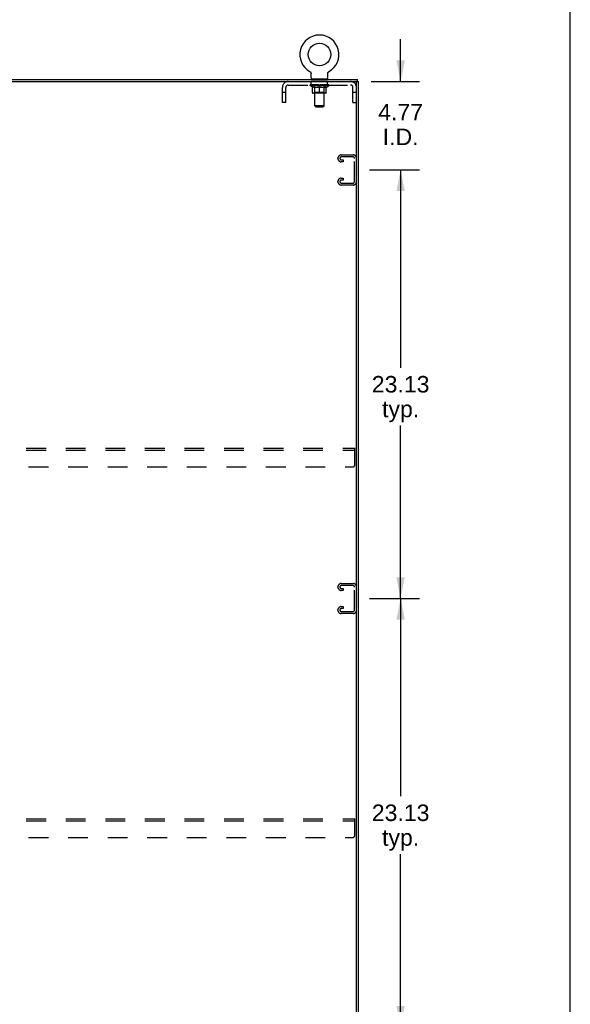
# Model space of a CAD drawing. Header units: inches. Extents: x 0 to 194, y 0 to 126.
# Tile 15 of 15: x 164 to 194, y 43 to 96. Entities that reach past the tile are written whole.
import ezdxf

# ---------------------------------------------------------------- set-up
doc = ezdxf.new("R2010")
doc.units = ezdxf.units.IN
doc.header["$LTSCALE"] = 10.674419
doc.header["$MEASUREMENT"] = 0
doc.linetypes.add('HIDDEN', pattern=[0.2, 0.1, -0.1])
doc.layers.get('0').update_dxf_attribs({"linetype": 'CONTINUOUS'})
for name, color, linetype in [('02___PRT_ALL_AXES', 7, 'CONTINUOUS'), ('DEFAULT_2', 8, 'HIDDEN'), ('DIMENSIONS', 7, 'CONTINUOUS')]:
    doc.layers.add(name, color=color, linetype=linetype)
doc.styles.get("Standard").update_dxf_attribs({"font": 'arial.ttf'})
doc.dimstyles.new('DIMSTYLE_3', dxfattribs={"dimtxt": 0.890486, "dimasz": 1.141649, "dimexe": 0.09, "dimexo": 0.07, "dimgap": 0.039, "dimtad": 0, "dimtih": 1, "dimtoh": 1, "dimzin": 4, "dimdsep": 46, "dimtxsty": 'Standard', "dimblk": '_FILLED', "dimblk1": '_FILLED', "dimblk2": '_FILLED', "dimcen": 0.09, "dimazin": 1, "dimtfac": 1, "dimtdec": 3, "dimtofl": 0, "dimtmove": 0, "dimatfit": 3, "dimldrblk": '_FILLED', "dimfxl": 1, "dimtolj": 1, "dimtzin": 4, "dimarcsym": 0})

# ---------------------------------------------------------------- blocks, each defined once
blk = doc.blocks.new('_FILLED')
at = {"color": 0, "linetype": 'ByBlock'}
blk.add_solid([(0, 0), (-1, 0.2), (-1, -0.2)], dxfattribs=at)
blk = doc.blocks.new('*D5')
at = {"layer": 'DIMENSIONS', "color": 2, "linetype": 'Continuous'}
for p, q in [((183.233, 64.838), (185.949, 64.838)), ((184.922, 64.838), (184.922, 54.166)), ((184.922, 41.713), (184.922, 51.049)), ((183.233, 41.713), (185.949, 41.713))]:
    blk.add_line(p, q, dxfattribs=at)
at = {"layer": 'DIMENSIONS', "color": 2, "linetype": 'Continuous', "xscale": 1.1416490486, "yscale": 1.1416490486, "zscale": 1.1416490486}
for p, rotation in [((184.922, 64.838), 90), ((184.922, 41.713), 270)]:
    blk.add_blockref('_FILLED', p, dxfattribs=dict(at, rotation=rotation))
at = {"layer": 'DIMENSIONS', "color": 2, "linetype": 'Continuous', "insert": (184.922, 53.721), "char_height": 0.8905, "width": 3.11174, "attachment_point": 2, "line_spacing_factor": 0.9}
blk.add_mtext('23.13\\Ptyp.', dxfattribs=at)
blk = doc.blocks.new('*D6')
at = {"layer": 'DIMENSIONS', "color": 2, "linetype": 'Continuous'}
for p, q in [((183.233, 87.963), (185.949, 87.963)), ((184.922, 87.963), (184.922, 77.291)), ((184.922, 64.838), (184.922, 74.174)), ((183.233, 64.838), (185.949, 64.838))]:
    blk.add_line(p, q, dxfattribs=at)
at = {"layer": 'DIMENSIONS', "color": 2, "linetype": 'Continuous', "xscale": 1.1416490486, "yscale": 1.1416490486, "zscale": 1.1416490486}
for p, rotation in [((184.922, 87.963), 90), ((184.922, 64.838), 270)]:
    blk.add_blockref('_FILLED', p, dxfattribs=dict(at, rotation=rotation))
at = {"layer": 'DIMENSIONS', "color": 2, "linetype": 'Continuous', "insert": (184.922, 76.846), "char_height": 0.8905, "width": 3.11174, "attachment_point": 2, "line_spacing_factor": 0.9}
blk.add_mtext('23.13\\Ptyp.', dxfattribs=at)
blk = doc.blocks.new('*D7')
at = {"layer": 'DIMENSIONS', "color": 2, "linetype": 'Continuous'}
for p, q in [((184.922, 92.734), (184.922, 95.017)), ((183.327, 92.734), (185.949, 92.734)), ((183.233, 87.963), (185.949, 87.963)), ((184.922, 87.963), (184.922, 85.68))]:
    blk.add_line(p, q, dxfattribs=at)
at = {"layer": 'DIMENSIONS', "color": 2, "linetype": 'Continuous', "xscale": 1.1416490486, "yscale": 1.1416490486, "zscale": 1.1416490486}
for p, rotation in [((184.922, 92.734), 270), ((184.922, 87.963), 90)]:
    blk.add_blockref('_FILLED', p, dxfattribs=dict(at, rotation=rotation))
at = {"layer": 'DIMENSIONS', "color": 2, "linetype": 'Continuous', "insert": (184.922, 91.53), "char_height": 0.8905, "width": 2.41987, "attachment_point": 2, "line_spacing_factor": 0.9}
blk.add_mtext('4.77\\PI.D.', dxfattribs=at)

msp = doc.modelspace()

# ---------------------------------------------------------------- linework, layer by layer
at = {"color": 7, "linetype": 'Continuous'}
for p, q in [((194.08, 0), (194.08, 125.581)), ((180.022, 93.273), (180.022, 93.273)), ((180.022, 93.273), (180.026, 93.27)), ((180.026, 93.27), (180.03, 93.268)), ((180.03, 93.268), (180.034, 93.266)), ((180.034, 93.266), (180.037, 93.263)), ((180.037, 93.263), (180.041, 93.26)), ((180.041, 93.26), (180.044, 93.257)), ((180.044, 93.257), (180.047, 93.254)), ((180.047, 93.254), (180.05, 93.251)), ((180.05, 93.251), (180.054, 93.248)), ((180.053, 93.248), (180.056, 93.245)), ((180.056, 93.245), (180.059, 93.241)), ((180.059, 93.241), (180.062, 93.238)), ((180.062, 93.238), (180.065, 93.234)), ((180.064, 93.234), (180.067, 93.23)), ((180.067, 93.23), (180.069, 93.227)), ((180.069, 93.227), (180.071, 93.223)), ((180.071, 93.223), (180.073, 93.219)), ((180.073, 93.219), (180.075, 93.215)), ((180.075, 93.215), (180.077, 93.211)), ((180.077, 93.211), (180.079, 93.206)), ((180.079, 93.207), (180.08, 93.202)), ((180.08, 93.202), (180.081, 93.198)), ((180.081, 93.198), (180.083, 93.194)), ((180.086, 93.167), (180.086, 93.164)), ((180.086, 92.928), (180.086, 93.164)), ((180.99, 93.164), (180.99, 93.167)), ((180.99, 92.928), (180.99, 93.164)), ((180.991, 93.176), (180.991, 93.181)), ((180.992, 93.185), (180.993, 93.189)), ((180.993, 93.189), (180.994, 93.194)), ((180.994, 93.194), (180.995, 93.198)), ((180.995, 93.198), (180.996, 93.202)), ((180.996, 93.202), (180.998, 93.207)), ((180.998, 93.206), (180.999, 93.211)), ((180.999, 93.211), (181.001, 93.215)), ((181.001, 93.215), (181.003, 93.219)), ((181.003, 93.219), (181.005, 93.223)), ((181.005, 93.223), (181.007, 93.227)), ((181.007, 93.227), (181.01, 93.23)), ((181.009, 93.23), (181.012, 93.234)), ((181.012, 93.234), (181.015, 93.238)), ((181.014, 93.238), (181.017, 93.241)), ((181.017, 93.241), (181.02, 93.245)), ((181.02, 93.245), (181.023, 93.248)), ((181.023, 93.248), (181.026, 93.251)), ((181.026, 93.251), (181.029, 93.254)), ((181.029, 93.254), (181.032, 93.257)), ((181.032, 93.257), (181.036, 93.26)), ((181.036, 93.26), (181.039, 93.263)), ((181.039, 93.263), (181.043, 93.266)), ((181.043, 93.266), (181.046, 93.268)), ((181.046, 93.268), (181.05, 93.27)), ((181.046, 93.268), (181.048, 93.269)), ((181.05, 93.27), (181.054, 93.273)), ((181.054, 93.273), (181.054, 93.273)), ((134.809, 92.734), (182.476, 92.734)), ((180.101, 92.868), (180.101, 92.838)), ((180.976, 92.868), (180.101, 92.868)), ((180.976, 92.868), (180.976, 92.838)), ((182.528, 92.734), (182.642, 92.734)), ((182.538, 32.942), (182.538, 92.671)), ((182.59, 92.734), (182.59, 92.838))]:
    msp.add_line(p, q, dxfattribs=at)
at = {"color": 3, "linetype": 'Continuous'}
for p, q in [((134.694, 92.838), (182.59, 92.838)), ((182.642, 32.942), (182.642, 92.734))]:
    msp.add_line(p, q, dxfattribs=at)
at = {"color": 7, "linetype": 'Continuous'}
for points in [[(180.083, 93.194), (180.084, 93.189), (180.084, 93.185)], [(180.084, 93.189), (180.084, 93.185), (180.085, 93.181), (180.086, 93.176), (180.086, 93.172), (180.086, 93.167)], [(180.086, 93.176), (180.086, 93.172), (180.086, 93.167)], [(180.99, 93.164), (180.99, 93.167), (180.99, 93.172), (180.991, 93.176), (180.991, 93.181), (180.992, 93.185)]]:
    msp.add_lwpolyline(points, dxfattribs=at)
msp.add_circle((180.538, 94.192), 0.609, dxfattribs=at)
for centre, radius, start, end in [((180.538, 94.192), 1.054, 299.1042, 240.8958), ((180.146, 92.928), 0.06, 180, 270), ((180.93, 92.928), 0.06, 270, 360), ((182.476, 92.671), 0.0625, 0, 90)]:
    msp.add_arc(centre, radius, start, end, dxfattribs=at)
at = {"layer": '02___PRT_ALL_AXES', "color": 8, "linetype": 'HIDDEN'}
for p, q in [((180.101, 92.547), (180.101, 92.734)), ((180.976, 92.734), (180.101, 92.734)), ((180.976, 92.547), (180.101, 92.547)), ((180.976, 92.547), (180.976, 92.734))]:
    msp.add_line(p, q, dxfattribs=at)
at = {"layer": 'DEFAULT_2', "color": 8, "linetype": 'HIDDEN'}
for p, q in [((180.022, 93.273), (180.022, 93.273)), ((180.028, 93.269), (180.03, 93.268)), ((178.855, 92.547), (182.221, 92.547)), ((180.032, 92.514), (180.032, 92.552)), ((181.044, 92.514), (180.032, 92.514)), ((180.159, 92.425), (180.032, 92.514)), ((180.04, 92.546), (180.04, 92.552)), ((180.047, 92.544), (180.047, 92.547)), ((180.047, 92.544), (181.03, 92.544)), ((180.054, 92.544), (180.054, 92.547)), ((180.054, 92.544), (180.054, 92.547)), ((180.063, 92.546), (180.063, 92.552)), ((180.076, 92.544), (180.076, 92.547)), ((180.077, 92.544), (180.077, 92.547)), ((180.1, 92.546), (180.1, 92.552)), ((180.111, 92.544), (180.111, 92.547)), ((180.114, 92.544), (180.114, 92.547)), ((180.277, 92.546), (180.116, 92.546)), ((180.15, 92.546), (180.15, 92.552)), ((180.152, 92.544), (180.152, 92.546)), ((180.152, 92.544), (180.152, 92.546)), ((180.155, 92.544), (180.155, 92.546)), ((180.16, 92.544), (180.16, 92.547)), ((180.16, 92.544), (180.16, 92.546)), ((180.163, 92.544), (180.163, 92.547)), ((180.166, 92.544), (180.166, 92.547)), ((180.168, 92.135), (180.168, 92.46)), ((180.169, 92.544), (180.169, 92.546)), ((180.181, 92.544), (180.181, 92.546)), ((180.195, 92.544), (180.195, 92.548)), ((180.195, 92.544), (180.195, 92.546)), ((180.212, 92.544), (180.212, 92.546)), ((180.212, 92.544), (180.212, 92.546)), ((180.213, 92.546), (180.213, 92.552)), ((180.221, 92.544), (180.221, 92.547)), ((180.224, 92.544), (180.224, 92.547)), ((180.231, 92.544), (180.231, 92.546)), ((180.24, 92.544), (180.24, 92.55)), ((180.253, 92.544), (180.253, 92.546)), ((180.255, 92.544), (180.255, 92.546)), ((180.277, 92.544), (180.277, 92.546)), ((180.33, 92.546), (180.281, 92.546)), ((180.285, 92.546), (180.285, 92.552)), ((180.288, 92.868), (180.288, 92.838)), ((180.288, 92.137), (180.288, 92.512)), ((180.289, 91.428), (180.289, 92.838)), ((180.291, 92.544), (180.291, 92.547)), ((180.294, 92.544), (180.294, 92.547)), ((180.299, 92.544), (180.299, 92.551)), ((180.302, 92.544), (180.302, 92.546)), ((180.311, 92.544), (180.311, 92.546)), ((180.33, 92.544), (180.33, 92.546)), ((180.39, 92.546), (180.343, 92.546)), ((180.359, 92.544), (180.359, 92.546)), ((180.365, 92.546), (180.365, 92.552)), ((180.368, 92.544), (180.368, 92.547)), ((180.37, 92.544), (180.37, 92.551)), ((180.372, 92.544), (180.372, 92.547)), ((180.378, 92.544), (180.378, 92.547)), ((180.39, 92.544), (180.39, 92.546)), ((180.455, 92.546), (180.411, 92.546)), ((180.422, 92.544), (180.422, 92.546)), ((180.447, 92.546), (180.509, 92.55)), ((180.45, 92.546), (180.45, 92.552)), ((180.451, 92.552), (180.45, 92.552)), ((180.451, 92.547), (180.451, 92.552)), ((180.451, 92.544), (180.451, 92.547)), ((180.454, 92.544), (180.454, 92.547)), ((180.455, 92.544), (180.455, 92.547)), ((180.455, 92.544), (180.455, 92.546)), ((180.483, 92.546), (180.535, 92.546)), ((180.487, 92.544), (180.487, 92.546)), ((180.492, 92.546), (180.492, 92.549)), ((180.509, 92.546), (180.509, 92.55)), ((180.522, 92.544), (180.522, 92.546)), ((180.536, 92.547), (180.536, 92.547)), ((180.536, 92.544), (180.536, 92.547)), ((180.536, 92.544), (180.536, 92.547)), ((180.538, 92.546), (180.538, 92.552)), ((180.538, 92.552), (180.63, 92.546)), ((180.538, 92.106), (180.538, 92.46)), ((180.54, 92.544), (180.54, 92.547)), ((180.54, 92.544), (180.54, 92.547)), ((180.54, 92.547), (180.54, 92.547)), ((180.555, 92.544), (180.555, 92.546)), ((180.555, 92.546), (180.593, 92.546)), ((180.589, 92.544), (180.589, 92.546)), ((180.621, 92.544), (180.621, 92.547)), ((180.622, 92.544), (180.622, 92.546)), ((180.622, 92.546), (180.665, 92.546)), ((180.623, 92.544), (180.623, 92.547)), ((180.626, 92.547), (180.626, 92.552)), ((180.626, 92.546), (180.626, 92.552)), ((180.626, 92.552), (180.626, 92.552)), ((180.626, 92.544), (180.626, 92.547)), ((180.655, 92.544), (180.655, 92.546)), ((180.686, 92.544), (180.686, 92.546)), ((180.686, 92.546), (180.733, 92.546)), ((180.698, 92.544), (180.698, 92.547)), ((180.704, 92.544), (180.704, 92.547)), ((180.706, 92.544), (180.706, 92.551)), ((180.708, 92.544), (180.708, 92.547)), ((180.711, 92.546), (180.711, 92.552)), ((180.717, 92.544), (180.717, 92.546)), ((180.746, 92.544), (180.746, 92.546)), ((180.746, 92.546), (180.796, 92.546)), ((180.765, 92.544), (180.765, 92.546)), ((180.774, 92.544), (180.774, 92.546)), ((180.777, 92.544), (180.777, 92.551)), ((180.782, 92.544), (180.782, 92.547)), ((180.786, 92.544), (180.786, 92.547)), ((180.787, 91.428), (180.787, 92.838)), ((180.788, 92.868), (180.788, 92.838)), ((180.788, 92.137), (180.788, 92.512)), ((180.791, 92.546), (180.791, 92.552)), ((180.8, 92.544), (180.8, 92.546)), ((180.8, 92.546), (180.96, 92.546)), ((180.821, 92.544), (180.821, 92.546)), ((180.824, 92.544), (180.824, 92.546)), ((180.836, 92.544), (180.836, 92.55)), ((180.845, 92.544), (180.845, 92.546)), ((180.853, 92.544), (180.853, 92.547)), ((180.856, 92.544), (180.856, 92.547)), ((180.864, 92.546), (180.864, 92.552)), ((180.865, 92.544), (180.865, 92.546)), ((180.865, 92.544), (180.865, 92.546)), ((180.881, 92.544), (180.881, 92.548)), ((180.881, 92.544), (180.881, 92.546)), ((180.896, 92.544), (180.896, 92.546)), ((180.907, 92.544), (180.907, 92.546)), ((180.909, 92.135), (180.909, 92.46)), ((180.911, 92.544), (180.911, 92.547)), ((180.913, 92.544), (180.913, 92.547)), ((180.916, 92.544), (180.916, 92.547)), ((180.916, 92.544), (180.916, 92.546)), ((180.917, 92.425), (181.044, 92.514)), ((180.922, 92.544), (180.922, 92.546)), ((180.924, 92.544), (180.924, 92.546)), ((180.925, 92.544), (180.925, 92.546)), ((180.926, 92.546), (180.926, 92.552)), ((180.963, 92.544), (180.963, 92.547)), ((180.965, 92.544), (180.965, 92.547)), ((180.977, 92.546), (180.977, 92.552)), ((180.999, 92.544), (180.999, 92.547)), ((181.001, 92.544), (181.001, 92.547)), ((181.014, 92.546), (181.014, 92.552)), ((181.022, 92.544), (181.022, 92.547)), ((181.023, 92.544), (181.023, 92.547)), ((181.03, 92.544), (181.03, 92.547)), ((181.037, 92.546), (181.037, 92.552)), ((181.044, 92.514), (181.044, 92.552)), ((178.538, 91.609), (178.538, 92.417)), ((178.725, 92.139), (178.538, 92.139)), ((178.725, 91.609), (178.725, 92.417)), ((180.159, 92.425), (180.168, 92.425)), ((180.879, 92.106), (180.197, 92.106)), ((180.288, 92.137), (180.256, 92.106)), ((180.281, 92.425), (180.425, 92.425)), ((180.788, 92.137), (180.288, 92.137)), ((180.651, 92.425), (180.795, 92.425)), ((180.788, 92.137), (180.82, 92.106)), ((180.909, 92.425), (180.917, 92.425)), ((182.351, 91.609), (182.351, 92.417)), ((182.538, 92.139), (182.351, 92.139)), ((178.725, 91.609), (178.538, 91.609)), ((180.787, 91.428), (180.289, 91.428)), ((180.349, 91.368), (180.289, 91.428)), ((180.727, 91.368), (180.787, 91.428)), ((182.351, 91.609), (182.538, 91.609)), ((180.349, 91.368), (180.727, 91.368)), ((181.718, 88.775), (182.358, 88.775)), ((181.538, 88.58), (181.538, 88.595)), ((181.819, 88.4), (181.718, 88.4)), ((182.344, 88.671), (181.732, 88.671)), ((181.732, 88.504), (181.819, 88.504)), ((181.819, 88.504), (181.819, 88.4)), ((182.434, 87.344), (182.434, 88.581)), ((181.538, 87.33), (181.538, 87.345)), ((181.718, 87.525), (181.819, 87.525)), ((182.358, 87.15), (181.718, 87.15)), ((181.819, 87.421), (181.732, 87.421)), ((181.732, 87.254), (182.344, 87.254)), ((181.819, 87.525), (181.819, 87.421)), ((134.83, 72.942), (182.455, 72.942)), ((134.83, 72.838), (182.455, 72.838)), ((182.455, 72.067), (182.455, 72.942)), ((134.955, 71.942), (182.33, 71.942)), ((181.538, 65.455), (181.538, 65.47)), ((181.718, 65.65), (182.358, 65.65)), ((182.344, 65.546), (181.732, 65.546)), ((181.732, 65.379), (181.819, 65.379)), ((181.819, 65.379), (181.819, 65.275)), ((182.434, 64.219), (182.434, 65.456)), ((181.819, 65.275), (181.718, 65.275)), ((181.718, 64.4), (181.819, 64.4)), ((181.819, 64.296), (181.732, 64.296)), ((181.819, 64.4), (181.819, 64.296)), ((181.538, 64.205), (181.538, 64.22)), ((182.358, 64.025), (181.718, 64.025)), ((181.732, 64.129), (182.344, 64.129)), ((134.83, 52.942), (182.455, 52.942)), ((134.83, 52.838), (182.455, 52.838)), ((182.455, 52.067), (182.455, 52.942)), ((134.955, 51.942), (182.33, 51.942))]:
    msp.add_line(p, q, dxfattribs=at)
for points in [[(180.288, 92.425), (180.268, 92.429), (180.248, 92.433), (180.228, 92.439), (180.208, 92.445), (180.188, 92.452), (180.168, 92.46)], [(180.168, 92.459), (180.187, 92.452), (180.207, 92.445), (180.226, 92.439), (180.244, 92.433), (180.263, 92.429), (180.281, 92.425)], [(180.538, 92.46), (180.517, 92.452), (180.497, 92.445), (180.477, 92.439), (180.457, 92.433), (180.437, 92.429), (180.418, 92.425)], [(180.425, 92.425), (180.444, 92.429), (180.463, 92.433), (180.481, 92.439), (180.5, 92.445), (180.519, 92.451), (180.538, 92.459)], [(180.659, 92.425), (180.639, 92.429), (180.619, 92.433), (180.599, 92.439), (180.579, 92.445), (180.559, 92.452), (180.538, 92.46)], [(180.538, 92.459), (180.558, 92.451), (180.577, 92.445), (180.596, 92.439), (180.614, 92.433), (180.633, 92.429), (180.651, 92.425)], [(180.909, 92.46), (180.888, 92.452), (180.868, 92.445), (180.848, 92.439), (180.828, 92.433), (180.808, 92.429), (180.789, 92.425)], [(180.795, 92.425), (180.814, 92.429), (180.832, 92.434), (180.851, 92.439), (180.87, 92.445), (180.889, 92.452), (180.909, 92.459)]]:
    msp.add_lwpolyline(points, dxfattribs=at)
for centre, radius, start, end in [((178.855, 92.417), 0.317, 90, 180), ((178.855, 92.417), 0.13, 90, 180), ((180.256, 92.512), 0.0318, 0, 90), ((180.259, 92.838), 0.03, 0, 90), ((180.817, 92.838), 0.03, 90, 180), ((180.82, 92.512), 0.0318, 90, 180), ((182.221, 92.417), 0.317, 0, 90), ((182.221, 92.417), 0.13, 0, 90), ((180.197, 92.135), 0.0296, 180, 270), ((180.879, 92.135), 0.0296, 270, 360), ((181.718, 88.595), 0.18, 90, 180), ((182.358, 88.595), 0.18, 0, 90), ((181.718, 88.58), 0.18, 180, 270), ((181.732, 88.581), 0.09, 90, 180), ((181.732, 88.594), 0.09, 188.2192, 270), ((182.344, 88.581), 0.09, 0, 90), ((181.718, 87.345), 0.18, 90, 180), ((181.718, 87.33), 0.18, 180, 270), ((181.732, 87.331), 0.09, 90, 180), ((181.732, 87.344), 0.09, 188.2192, 270), ((182.344, 87.344), 0.09, 270, 360), ((182.358, 87.33), 0.18, 270, 360), ((182.33, 72.067), 0.125, 270, 360), ((181.718, 65.47), 0.18, 90, 180), ((181.718, 65.455), 0.18, 180, 270), ((181.732, 65.456), 0.09, 90, 180), ((181.732, 65.469), 0.09, 188.2192, 270), ((182.344, 65.456), 0.09, 0, 90), ((182.358, 65.47), 0.18, 0, 90), ((181.718, 64.22), 0.18, 90, 180), ((181.732, 64.206), 0.09, 90, 180), ((181.718, 64.205), 0.18, 180, 270), ((181.732, 64.219), 0.09, 188.2192, 270), ((182.344, 64.219), 0.09, 270, 360), ((182.358, 64.205), 0.18, 270, 360), ((182.33, 52.067), 0.125, 270, 360)]:
    msp.add_arc(centre, radius, start, end, dxfattribs=at)
for centre, major_axis, ratio, start_param, end_param in [((180.538, 92.552), (0.506, 0.005), 0.05963, 2.96643, 3.140963), ((180.016, 92.542), (0.158, 0), 0.060556, 0.430652, 1.470503), ((180.538, 92.552), (0.506, 0), 0.060556, -3.141593, -2.96706), ((180.016, 92.537), (0.158, 0.002), 0.05963, 1.376596, 1.469874), ((180.538, 92.552), (0.506, 0.011), 0.05688, 2.791345, 2.965878), ((179.997, 92.542), (0.158, 0.002), 0.05963, 0.25549, 1.295341), ((180.051, 92.542), (0.158, -0.002), 0.05963, 0.605815, 1.645666), ((180.538, 92.552), (0.506, -0.005), 0.05963, -2.96643, -2.791898), ((180.051, 92.537), (0.158, 0), 0.060556, 1.551758, 1.645036), ((179.997, 92.537), (0.158, 0.003), 0.05688, 1.20151, 1.294789), ((180.052, 92.539), (0.131, 0.001), 0.05963, 1.065228, 1.614276), ((180.037, 92.539), (0.131, 0.003), 0.05688, 0.890143, 1.43919), ((180.083, 92.539), (0.131, 0), 0.060556, 1.240391, 1.789438), ((180.538, 92.552), (0.506, 0.015), 0.052395, 2.616403, 2.790936), ((179.994, 92.542), (0.158, 0.003), 0.05688, 0.080405, 1.120256), ((180.102, 92.542), (0.158, -0.003), 0.05688, 0.7809, 1.820751), ((180.538, 92.552), (0.506, -0.011), 0.05688, -2.791345, -2.616812), ((180.102, 92.537), (0.158, -0.002), 0.05963, 1.72692, 1.820198), ((179.994, 92.537), (0.158, 0.005), 0.052395, 1.026568, 1.119847), ((180.036, 92.539), (0.131, 0.004), 0.052395, 0.715201, 1.264248), ((180.127, 92.539), (0.131, -0.001), 0.05963, 1.415553, 1.9646), ((180.538, 92.552), (0.506, 0.02), 0.046319, 2.441654, 2.616187), ((180.165, 92.542), (0.158, -0.005), 0.052395, 0.955842, 1.995693), ((180.538, 92.552), (0.506, -0.015), 0.052395, -2.616403, -2.44187), ((180.007, 92.542), (0.158, 0.005), 0.052395, -0.094537, 0.945314), ((180.165, 92.537), (0.158, -0.003), 0.05688, 1.902006, 1.995284), ((180.007, 92.537), (0.158, 0.006), 0.046319, 0.851819, 0.945098), ((180.051, 92.539), (0.131, 0.005), 0.046319, 0.540452, 1.089499), ((180.184, 92.539), (0.131, -0.003), 0.05688, 1.590638, 2.139686), ((180.538, 92.552), (0.506, 0.024), 0.038841, 2.267123, 2.441656), ((180.24, 92.542), (0.158, -0.006), 0.046319, 1.130591, 2.170442), ((180.037, 92.542), (0.158, 0.006), 0.046319, -0.269286, 0.770565), ((180.538, 92.552), (0.506, -0.02), 0.046319, -2.441654, -2.267121), ((180.24, 92.537), (0.158, -0.005), 0.052395, 2.076947, 2.170226), ((180.037, 92.537), (0.158, 0.007), 0.038841, 0.677289, 0.770567), ((180.08, 92.539), (0.131, 0.006), 0.038841, 0.365921, 0.914969), ((180.252, 92.539), (0.131, -0.004), 0.052395, 1.76558, 2.314627), ((180.538, 92.552), (0.506, 0.027), 0.030195, 2.09281, 2.267343), ((180.323, 92.542), (0.158, -0.007), 0.038841, 1.305122, 2.344973), ((180.082, 92.542), (0.158, 0.007), 0.038841, -0.443817, 0.596034), ((180.538, 92.552), (0.506, -0.024), 0.038841, -2.267123, -2.092591), ((180.323, 92.537), (0.158, -0.006), 0.046319, 2.251696, 2.344975), ((180.082, 92.537), (0.158, 0.008), 0.030195, 0.502975, 0.596254), ((180.124, 92.539), (0.131, 0.007), 0.030195, 0.191608, 0.740655), ((180.328, 92.539), (0.131, -0.005), 0.046319, 1.940329, 2.489376), ((180.141, 92.542), (0.158, 0.008), 0.030195, -0.61813, 0.421721), ((180.538, 92.552), (0.506, 0.029), 0.020645, 1.918687, 2.09322), ((180.414, 92.542), (0.158, -0.008), 0.030195, 1.479435, 2.519286), ((180.538, 92.552), (0.506, -0.027), 0.030195, -2.09281, -1.918277), ((180.414, 92.537), (0.158, -0.007), 0.038841, 2.426227, 2.519505), ((180.141, 92.537), (0.158, 0.009), 0.020645, 0.328852, 0.422131), ((180.18, 92.539), (0.131, 0.007), 0.020645, 0.017485, 0.566532), ((180.411, 92.539), (0.131, -0.006), 0.038841, 2.11486, 2.663907), ((180.212, 92.542), (0.158, 0.009), 0.020645, -0.792253, 0.247598), ((180.538, 92.552), (0.506, 0.03), 0.010478, 1.744704, 1.919237), ((180.508, 92.542), (0.158, -0.009), 0.020645, 1.653558, 2.693409), ((180.538, 92.552), (0.506, -0.029), 0.020645, -1.918687, -1.744154), ((180.508, 92.537), (0.158, -0.008), 0.030195, 2.60054, 2.693819), ((180.212, 92.537), (0.158, 0.009), 0.010478, 0.154869, 0.248148), ((180.247, 92.539), (0.131, 0.008), 0.010478, 6.126688, 6.675735), ((180.497, 92.539), (0.131, -0.007), 0.030195, 2.289173, 2.83822), ((180.292, 92.542), (0.158, 0.009), 0.010478, -0.966236, -0.000846), ((180.603, 92.542), (0.158, -0.009), 0.010478, 1.827541, 2.867392), ((180.538, 92.552), (0.506, -0.03), 0.010478, -1.744704, -1.570171), ((180.603, 92.537), (0.158, -0.009), 0.020645, 2.774664, 2.867942), ((180.585, 92.539), (0.131, -0.007), 0.020645, 2.463296, 3.012344), ((180.474, 92.542), (0.158, 0.009), 0.010478, 0.274201, 1.314052), ((180.405, 92.539), (0.131, 0.008), 0.010478, -0.000298, 0.504314), ((180.381, 92.537), (0.158, 0.009), 0.010478, 0.192946, 0.399283), ((180.538, 92.552), (0.506, 0.03), 0.010478, -1.578586, -1.396888), ((180.696, 92.537), (0.158, -0.009), 0.010478, 2.948646, 3.041925), ((180.672, 92.539), (0.131, -0.008), 0.010478, 2.637279, 3.142076), ((180.569, 92.542), (0.158, 0.009), 0.020645, 0.448184, 1.488034), ((180.491, 92.539), (0.131, 0.007), 0.020645, 0.129249, 0.678296), ((180.474, 92.537), (0.158, 0.009), 0.020645, 0.273651, 0.366929), ((180.538, 92.552), (0.506, 0.029), 0.020645, -1.397439, -1.222906), ((180.784, 92.542), (0.158, -0.009), 0.010478, -3.140747, -2.175357), ((180.538, 92.552), (0.506, -0.03), 0.010478, 1.222355, 1.396888), ((180.663, 92.542), (0.158, 0.008), 0.030195, 0.622307, 1.662158), ((180.579, 92.539), (0.131, 0.007), 0.030195, 0.303372, 0.852419), ((180.83, 92.539), (0.131, -0.008), 0.010478, 2.749043, 3.29809), ((180.865, 92.542), (0.158, -0.009), 0.020645, 2.893995, 3.933846), ((180.569, 92.537), (0.158, 0.008), 0.030195, 0.447774, 0.541052), ((180.865, 92.537), (0.158, -0.009), 0.010478, 2.893445, 2.986723), ((180.538, 92.552), (0.506, 0.027), 0.030195, -1.223315, -1.048783), ((180.538, 92.552), (0.506, -0.029), 0.020645, 1.048373, 1.222906), ((180.753, 92.542), (0.158, 0.007), 0.038841, 0.79662, 1.836471), ((180.666, 92.539), (0.131, 0.006), 0.038841, 0.477686, 1.026733), ((180.897, 92.539), (0.131, -0.007), 0.020645, 2.57506, 3.124108), ((180.936, 92.542), (0.158, -0.008), 0.030195, 2.719872, 3.759723), ((180.837, 92.542), (0.158, 0.006), 0.046319, 0.971151, 2.011002), ((180.663, 92.537), (0.158, 0.007), 0.038841, 0.622087, 0.715366), ((180.936, 92.537), (0.158, -0.009), 0.020645, 2.719462, 2.812741), ((180.538, 92.552), (0.506, 0.024), 0.038841, -1.049002, -0.874469), ((180.538, 92.552), (0.506, -0.027), 0.030195, 0.87425, 1.048783), ((180.748, 92.539), (0.131, 0.005), 0.046319, 0.652216, 1.201263), ((180.912, 92.542), (0.158, 0.005), 0.052395, 1.1459, 2.185751), ((180.953, 92.539), (0.131, -0.007), 0.030195, 2.400937, 2.949985), ((180.995, 92.542), (0.158, -0.007), 0.038841, 2.545558, 3.585409), ((180.825, 92.539), (0.131, 0.004), 0.052395, 0.826965, 1.376012), ((180.753, 92.537), (0.158, 0.006), 0.046319, 0.796618, 0.889896), ((180.995, 92.537), (0.158, -0.008), 0.030195, 2.545339, 2.638617), ((180.975, 92.542), (0.158, 0.003), 0.05688, 1.320842, 2.360692), ((180.538, 92.552), (0.506, 0.02), 0.046319, -0.874471, -0.699939), ((180.538, 92.552), (0.506, -0.024), 0.038841, 0.699936, 0.874469), ((181.039, 92.542), (0.158, -0.006), 0.046319, 2.371028, 3.410879), ((180.996, 92.539), (0.131, -0.006), 0.038841, 2.226624, 2.775671), ((181.025, 92.542), (0.158, 0.002), 0.05963, 1.495927, 2.535778), ((180.892, 92.539), (0.131, 0.003), 0.05688, 1.001907, 1.550954), ((181.069, 92.542), (0.158, -0.005), 0.052395, 2.196279, 3.23613), ((180.837, 92.537), (0.158, 0.005), 0.052395, 0.971367, 1.064645), ((181.026, 92.539), (0.131, -0.005), 0.046319, 2.052093, 2.601141), ((181.06, 92.542), (0.158, 0), 0.060556, 1.671089, 2.71094), ((181.039, 92.537), (0.158, -0.007), 0.038841, 2.371026, 2.464304), ((181.083, 92.542), (0.158, -0.003), 0.05688, 2.021337, 3.061188), ((180.538, 92.552), (0.506, 0.015), 0.052395, -0.699723, -0.52519), ((180.538, 92.552), (0.506, -0.02), 0.046319, 0.525406, 0.699939), ((181.08, 92.542), (0.158, -0.002), 0.05963, 1.846251, 2.886102), ((180.949, 92.539), (0.131, 0.001), 0.05963, 1.176993, 1.72604), ((181.04, 92.539), (0.131, -0.004), 0.052395, 1.877344, 2.426392), ((180.993, 92.539), (0.131, 0), 0.060556, 1.352155, 1.901202), ((181.04, 92.539), (0.131, -0.003), 0.05688, 1.702402, 2.25145), ((181.024, 92.539), (0.131, -0.001), 0.05963, 1.527317, 2.076364), ((180.912, 92.537), (0.158, 0.003), 0.05688, 1.146309, 1.239587), ((181.069, 92.537), (0.158, -0.006), 0.046319, 2.196495, 2.289773), ((180.538, 92.552), (0.506, 0.011), 0.05688, -0.524781, -0.350248), ((180.538, 92.552), (0.506, -0.015), 0.052395, 0.350657, 0.52519), ((180.975, 92.537), (0.158, 0.002), 0.05963, 1.321394, 1.414673), ((181.083, 92.537), (0.158, -0.005), 0.052395, 2.021746, 2.115024), ((180.538, 92.552), (0.506, 0.005), 0.05963, -0.349695, -0.175162), ((180.538, 92.552), (0.506, -0.011), 0.05688, 0.175715, 0.350248), ((181.025, 92.537), (0.158, 0), 0.060556, 1.496556, 1.589835), ((181.08, 92.537), (0.158, -0.003), 0.05688, 1.846804, 1.940083), ((181.06, 92.537), (0.158, -0.002), 0.05963, 1.671719, 1.764997), ((180.538, 92.552), (0.506, 0), 0.060556, -0.174533, 0), ((180.538, 92.552), (0.506, -0.005), 0.05963, 0.000629, 0.175162)]:
    msp.add_ellipse(centre, major_axis=major_axis, ratio=ratio, start_param=start_param, end_param=end_param, dxfattribs=at)

# ---------------------------------------------------------------- dimensions: what is measured, and where the dimension line sits
at = {"layer": 'DIMENSIONS', "color": 2, "linetype": 'Continuous'}
for base, p1, p2, angle, text, picture, middle in [((184.922, 87.963), (183.257, 92.734), (183.163, 87.963), 270, '<>\\PI.D.', '*D7', (184.922, 90.417)), ((184.921765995, 87.962822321), (183.16336529, 64.837822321), (183.16336529, 87.962822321), 90, '<>\\Ptyp.', '*D6', (184.921765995, 75.732457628)), ((184.921765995, 64.837822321), (183.16336529, 41.712822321), (183.16336529, 64.837822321), 90, '<>\\Ptyp.', '*D5', (184.921765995, 52.607457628))]:
    dim = msp.add_linear_dim(base=base, p1=p1, p2=p2, angle=angle, text=text, dimstyle='DIMSTYLE_3', dxfattribs=at)
    dim.commit()
    dim.dimension.update_dxf_attribs({"geometry": picture, "text_midpoint": middle, "dimtype": 160})

doc.saveas('drawing.dxf')
